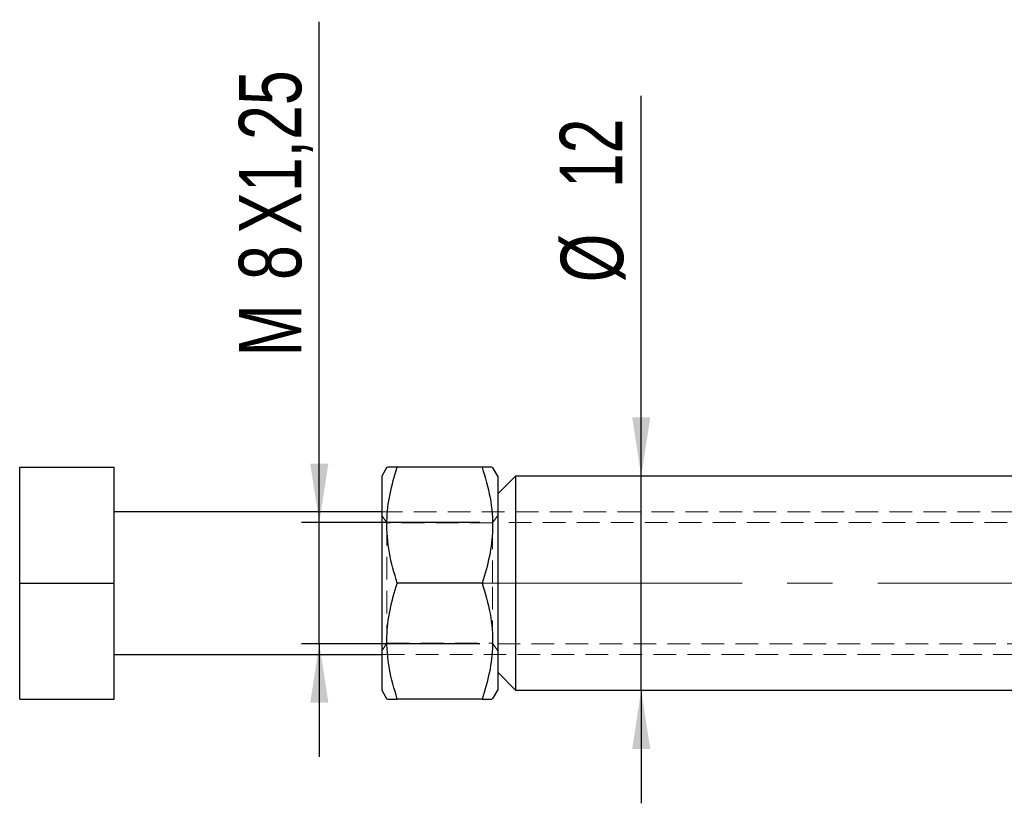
# Model space of a CAD drawing. Header units: millimetres. Extents: x 27 to 395, y 15 to 279.
# Tile 8 of 30: x 33 to 88, y 96 to 140. Entities that reach past the tile are written whole.
import ezdxf

# ---------------------------------------------------------------- set-up
doc = ezdxf.new("R2010")
doc.units = ezdxf.units.MM
doc.linetypes.add('CENTERX2', pattern=[20.32, 12.7, -2.54, 2.54, -2.54])
doc.linetypes.add('HIDDEN', pattern=[1.905, 1.27, -0.635])
doc.layers.add('FORMATO', color=179, linetype='Continuous')
doc.styles.add('SLDTEXTSTYLE0', font='TXT', dxfattribs={"width": 0.75})
doc.dimstyles.new('SLDDIMSTYLE4', dxfattribs={"dimtxt": 3.5, "dimasz": 3.302, "dimexe": 0, "dimexo": 0.0625, "dimgap": 0.875, "dimtad": 1, "dimdec": 3, "dimrnd": 1e-09, "dimzin": 12, "dimdsep": 46, "dimtxsty": 'SLDTEXTSTYLE0', "dimsah": 1, "dimcen": 0.09, "dimadec": 0, "dimazin": 3, "dimtfac": 1, "dimtdec": 3, "dimtmove": 0, "dimatfit": 0, "dimfxl": 0, "dimfrac": 2, "dimtolj": 1, "dimtzin": 12, "dimarcsym": 0})

# ---------------------------------------------------------------- blocks, each defined once
blk = doc.blocks.new('_D_10')
at = {"layer": 'FORMATO'}
for p, q in [((50.031, 111.519), (50.031, 139.605)), ((59.031, 111.519), (49.031, 111.519)), ((50.031, 104.719), (50.031, 111.519)), ((59.031, 104.719), (49.031, 104.719)), ((50.031, 104.719), (50.031, 98.369))]:
    blk.add_line(p, q, dxfattribs=at)
for points in [[(50.031, 111.519), (50.539, 114.821), (49.523, 114.821)], [(50.031, 104.719), (49.523, 101.417), (50.539, 101.417)]]:
    blk.add_solid(points, dxfattribs=at)
at = {"layer": 'FORMATO', "char_height": 3.5, "attachment_point": 1, "rotation": 90, "style": 'SLDTEXTSTYLE0'}
for s, insert in [('X1,25', (45.52, 127.709)), ('8', (45.52, 125.123)), ('M', (45.52, 120.836))]:
    blk.add_mtext(s, dxfattribs=dict(at, insert=insert))
blk = doc.blocks.new('_D_11')
at = {"layer": 'FORMATO'}
for p, q in [((68.08, 114.119), (68.08, 135.446)), ((68.08, 102.119), (68.08, 114.119)), ((68.08, 102.119), (68.08, 95.769))]:
    blk.add_line(p, q, dxfattribs=at)
for points in [[(68.08, 114.119), (68.588, 117.421), (67.572, 117.421)], [(68.08, 102.119), (67.572, 98.817), (68.588, 98.817)]]:
    blk.add_solid(points, dxfattribs=at)
at = {"layer": 'FORMATO', "char_height": 3.5, "attachment_point": 1, "rotation": 90, "style": 'SLDTEXTSTYLE0'}
for s, insert in [('12', (63.514, 130.273)), ('%%c', (63.568, 124.995))]:
    blk.add_mtext(s, dxfattribs=dict(at, insert=insert))

msp = doc.modelspace()

# ---------------------------------------------------------------- linework, layer by layer
at = {"color": 7, "linetype": 'Continuous', "lineweight": 25}
for p, q in [((33.2315, 114.6189), (38.5315, 114.6189)), ((33.2315, 108.1189), (33.2315, 114.6189)), ((38.5315, 108.1189), (38.5315, 114.6189)), ((53.8202, 114.6189), (53.5315, 114.1189)), ((59.1623, 114.6189), (54.4007, 114.6189)), ((60.0315, 114.1189), (59.7428, 114.6189)), ((53.5315, 114.1189), (53.5315, 108.1189)), ((61.0315, 114.1189), (60.0315, 113.1189)), ((60.0315, 114.1189), (60.0315, 108.1189)), ((91.3512, 114.1189), (61.0315, 114.1189)), ((61.0315, 114.1189), (61.0315, 102.1189)), ((53.5315, 112.1189), (38.5315, 112.1189)), ((33.2315, 108.1189), (38.5315, 108.1189)), ((33.2315, 101.6189), (33.2315, 108.1189)), ((38.5315, 101.6189), (38.5315, 108.1189)), ((53.5315, 108.1189), (53.5315, 102.1189)), ((59.1623, 108.1189), (54.4007, 108.1189)), ((60.0315, 108.1189), (60.0315, 102.1189)), ((38.5315, 104.1189), (53.5315, 104.1189)), ((60.0315, 103.1189), (61.0315, 102.1189)), ((33.2315, 101.6189), (38.5315, 101.6189)), ((53.5315, 102.1189), (53.8202, 101.6189)), ((59.1623, 101.6189), (54.4007, 101.6189)), ((59.7428, 101.6189), (60.0315, 102.1189)), ((61.0315, 102.1189), (91.3507, 102.1189))]:
    msp.add_line(p, q, dxfattribs=at)
at = {"color": 7, "linetype": 'HIDDEN', "lineweight": 18}
for p, q in [((108.0315, 112.1189), (53.5315, 112.1189)), ((53.8225, 111.4939), (53.5315, 111.9095)), ((60.0315, 111.9095), (59.7405, 111.4939)), ((100.0315, 111.5189), (60.0315, 111.5189)), ((53.8225, 111.4939), (53.8225, 104.7439)), ((59.7405, 111.4939), (53.8225, 111.4939)), ((59.7405, 108.1189), (59.7405, 111.4939)), ((59.7405, 104.7439), (59.7405, 108.1189)), ((53.5315, 104.3283), (53.8225, 104.7439)), ((53.8225, 104.7439), (59.7405, 104.7439)), ((59.7405, 104.7439), (60.0315, 104.3283)), ((60.0315, 104.7189), (98.2617, 104.7189)), ((53.5315, 104.1189), (108.0315, 104.1189))]:
    msp.add_line(p, q, dxfattribs=at)
at = {"color": 7, "linetype": 'Continuous', "lineweight": 25}
for points, knots in [([(54.4007, 108.1189), (54.233, 108.6831), (53.894, 109.8236), (53.77, 111.5134), (53.952, 113.1289), (54.2503, 114.1192), (54.4007, 114.6189)], [0, 0, 0, 0, 0.2646022, 0.5349422, 0.7653402, 1, 1, 1, 1]), ([(54.4007, 114.6189), (54.3318, 114.6189), (54.0947, 114.6189), (53.84, 114.6189), (53.8564, 114.6189), (53.8623, 114.6189)], [0, 0, 0, 0, 0.2065659, 0.7112792, 1, 1, 1, 1]), ([(59.1623, 114.6189), (59.3299, 114.0548), (59.6689, 112.9142), (59.793, 111.2244), (59.6109, 109.609), (59.3127, 108.6186), (59.1623, 108.1189)], [0, 0, 0, 0, 0.2646022, 0.5349422, 0.7653402, 1, 1, 1, 1]), ([(59.7025, 114.6189), (59.7085, 114.6189), (59.7258, 114.6189), (59.4726, 114.6189), (59.2311, 114.6189), (59.1623, 114.6189)], [0, 0, 0, 0, 0.2758361, 0.7934303, 1, 1, 1, 1]), ([(54.4007, 101.6189), (54.233, 102.1831), (53.894, 103.3236), (53.77, 105.0134), (53.952, 106.6289), (54.2503, 107.6192), (54.4007, 108.1189)], [0, 0, 0, 0, 0.2646023, 0.5349422, 0.7653403, 1, 1, 1, 1]), ([(59.1623, 108.1189), (59.3299, 107.5548), (59.6689, 106.4142), (59.793, 104.7244), (59.6109, 103.109), (59.3127, 102.1186), (59.1623, 101.6189)], [0, 0, 0, 0, 0.2646021, 0.5349422, 0.7653402, 1, 1, 1, 1]), ([(53.8604, 101.6189), (53.8544, 101.6189), (53.8372, 101.6189), (54.0904, 101.6189), (54.3318, 101.6189), (54.4007, 101.6189)], [0, 0, 0, 0, 0.2758361, 0.7934303, 1, 1, 1, 1]), ([(59.1623, 101.6189), (59.2311, 101.6189), (59.4683, 101.6189), (59.7229, 101.6189), (59.7066, 101.6189), (59.7007, 101.6189)], [0, 0, 0, 0, 0.206566, 0.7112791, 1, 1, 1, 1])]:
    msp.add_open_spline(points, degree=3, knots=knots, dxfattribs=at)
at = {"layer": 'FORMATO', "linetype": 'CENTERX2', "lineweight": 18}
for q in [(58.0315, 108.1189), (142.0315, 108.1189)]:
    msp.add_line((61.0315, 108.1189), q, dxfattribs=at)

# ---------------------------------------------------------------- dimensions: what is measured, and where the dimension line sits
at = {"layer": 'FORMATO'}
for base, p1, p2, text, picture, middle in [((50.0315, 111.5189), (60.0315, 104.7189), (60.0315, 111.5189), 'M<>X1,25', '_D_10', (50.0315, 130.2202)), ((68.0795, 114.1189), (61.0315, 102.1189), (61.0315, 114.1189), '%%c<>', '_D_11', (68.0795, 130.2202))]:
    dim = msp.add_linear_dim(base=base, p1=p1, p2=p2, angle=90, text=text, dimstyle='SLDDIMSTYLE4', dxfattribs=at)
    dim.commit()
    dim.dimension.update_dxf_attribs({"geometry": picture, "text_midpoint": middle, "dimtype": 160})

doc.saveas('drawing.dxf')
